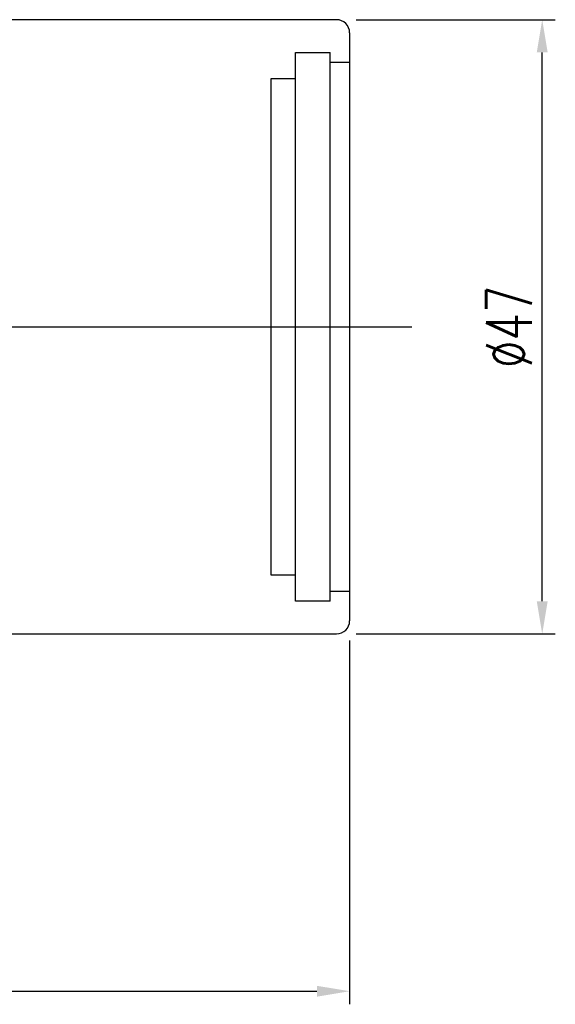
# Model space of a CAD drawing. Header units: millimetres. Extents: x 778 to 1020, y 801 to 920.
# Tile 49 of 49: x 979 to 1020, y 801 to 876. Entities that reach past the tile are written whole.
import ezdxf
from ezdxf.lldxf.tags import DXFTag

# ---------------------------------------------------------------- set-up
doc = ezdxf.new("R2010")
doc.units = ezdxf.units.MM
doc.header["$LTSCALE"] = 0.1
doc.layers.get('Defpoints').update_dxf_attribs({"linetype": 'CONTINUOUS'})
doc.layers.add('layer 1', color=7, linetype='CONTINUOUS')
doc.styles.add('DIM-7', font='SIMPLEX.shx', dxfattribs={"width": 0.7, "bigfont": 'chineset.shx'})
tags = doc.linetypes.add('DASHED', pattern=[25.72, 12.86, -12.86]).pattern_tags.tags
tags[6:7] = [DXFTag(74, 4), DXFTag(75, 0), DXFTag(340, '0'), DXFTag(46, 0.0), DXFTag(50, 0.0), DXFTag(44, 0.0), DXFTag(45, 0.0)]
tags[4:5] = [DXFTag(74, 4), DXFTag(75, 0), DXFTag(340, '0'), DXFTag(46, 0.0), DXFTag(50, 0.0), DXFTag(44, 0.0), DXFTag(45, 0.0)]
doc.dimstyles.new('CNS', dxfattribs={"dimtxt": 3.5, "dimasz": 2.5, "dimexe": 1, "dimexo": 1.5, "dimgap": 0.09, "dimtad": 0, "dimdsep": 46, "dimtxsty": 'DIM-7', "dimcen": 0.09, "dimclrd": 1, "dimclre": 1, "dimclrt": 4, "dimadec": 0, "dimazin": 0, "dimtfac": 1, "dimtix": 1, "dimtmove": 2, "dimatfit": 3, "dimfxl": 1, "dimtvp": 0.971429, "dimtolj": 1, "dimarcsym": 0})

# ---------------------------------------------------------------- blocks, each defined once
blk = doc.blocks.new('*D5')
at = {"layer": 'Defpoints', "color": 0, "transparency": 16777216}
for p in [(896.633, 829.972), (1004.633, 829.972), (1004.633, 801.624)]:
    blk.add_point(p, dxfattribs=at)
at = {"layer": 'layer 1', "lineweight": -2, "transparency": 16777216}
for p, q in [((896.633, 828.472), (896.633, 800.624)), ((1004.633, 828.472), (1004.633, 800.624)), ((899.133, 801.624), (1002.133, 801.624))]:
    blk.add_line(p, q, dxfattribs=at)
at = {"layer": 'layer 1', "transparency": 16777216}
for points in [[(899.133, 802.04), (899.133, 801.207), (896.633, 801.624)], [(1002.133, 802.04), (1002.133, 801.207), (1004.633, 801.624)]]:
    blk.add_solid(points, dxfattribs=at)
at = {"layer": 'layer 1', "transparency": 16777216, "insert": (950.633, 804.174), "char_height": 3.5, "attachment_point": 5, "style": 'DIM-7'}
blk.add_mtext('\\A1;108', dxfattribs=at)
blk = doc.blocks.new('*D6')
at = {"layer": 'Defpoints', "color": 0, "transparency": 16777216}
for p in [(1003.633, 875.972), (1019.364, 875.972), (1003.633, 828.972)]:
    blk.add_point(p, dxfattribs=at)
at = {"layer": 'layer 1', "lineweight": -2, "transparency": 16777216}
for p, q in [((1005.133, 875.972), (1020.364, 875.972)), ((1019.364, 831.472), (1019.364, 873.472)), ((1005.133, 828.972), (1020.364, 828.972))]:
    blk.add_line(p, q, dxfattribs=at)
at = {"layer": 'layer 1', "transparency": 16777216}
for points in [[(1018.947, 873.472), (1019.781, 873.472), (1019.364, 875.972)], [(1018.947, 831.472), (1019.781, 831.472), (1019.364, 828.972)]]:
    blk.add_solid(points, dxfattribs=at)
at = {"layer": 'layer 1', "transparency": 16777216, "insert": (1016.814, 852.472), "char_height": 3.5, "attachment_point": 5, "rotation": 90, "style": 'DIM-7'}
blk.add_mtext('\\A1;%%C47', dxfattribs=at)

msp = doc.modelspace()

# ---------------------------------------------------------------- linework, layer by layer
at = {"layer": 'layer 1', "linetype": 'Continuous'}
for p, q in [((1003.633, 875.972), (923.633, 875.972)), ((1004.633, 874.972), (1004.633, 829.972)), ((923.633, 828.972), (1003.633, 828.972))]:
    msp.add_line(p, q, dxfattribs=at)
at = {"layer": 'layer 1', "linetype": 'DASHED'}
for p, q in [((1000.483, 831.472), (1000.483, 873.472)), ((1000.483, 873.472), (1003.133, 873.472)), ((1003.133, 831.472), (1003.133, 873.472)), ((1003.133, 872.722), (1004.633, 872.722)), ((998.633, 871.472), (1000.483, 871.472)), ((998.633, 833.472), (998.633, 871.472)), ((1000.483, 833.472), (998.633, 833.472)), ((1004.633, 832.222), (1003.133, 832.222)), ((1003.133, 831.472), (1000.483, 831.472))]:
    msp.add_line(p, q, dxfattribs=at)
at = {"layer": 'layer 1', "ltscale": 5}
msp.add_line((893.258, 852.472), (1009.401, 852.472), dxfattribs=at)
at = {"layer": 'layer 1', "linetype": 'Continuous'}
for centre, start, end in [((1003.633, 874.972), 0, 90), ((1003.633, 829.972), 270, 0)]:
    msp.add_arc(centre, 1, start, end, dxfattribs=at)

# ---------------------------------------------------------------- dimensions: what is measured, and where the dimension line sits
at = {"layer": 'layer 1'}
dim = msp.add_linear_dim(base=(1019.364, 875.972), p1=(1003.633, 828.972), p2=(1003.633, 875.972), angle=90, text='%%C<>', dimstyle='CNS', override={"dimgap": 0.8, "dimtad": 1, "dimclrd": 256, "dimclre": 256, "dimclrt": 256, "dimadec": 2, "dimazin": 2, "dimtmove": 1, "dimatfit": 0}, dxfattribs=at)
dim.commit()
dim.dimension.update_dxf_attribs({"geometry": '*D6', "text_midpoint": (1016.814, 852.472)})
dim = msp.add_linear_dim(base=(1004.633, 801.624), p1=(896.633, 829.972), p2=(1004.633, 829.972), dimstyle='CNS', override={"dimgap": 0.8, "dimtad": 1, "dimclrd": 256, "dimclre": 256, "dimclrt": 256, "dimadec": 2, "dimazin": 2, "dimtmove": 1, "dimatfit": 0}, dxfattribs=at)
dim.commit()
dim.dimension.update_dxf_attribs({"geometry": '*D5', "text_midpoint": (950.633, 804.174)})

doc.saveas('drawing.dxf')
